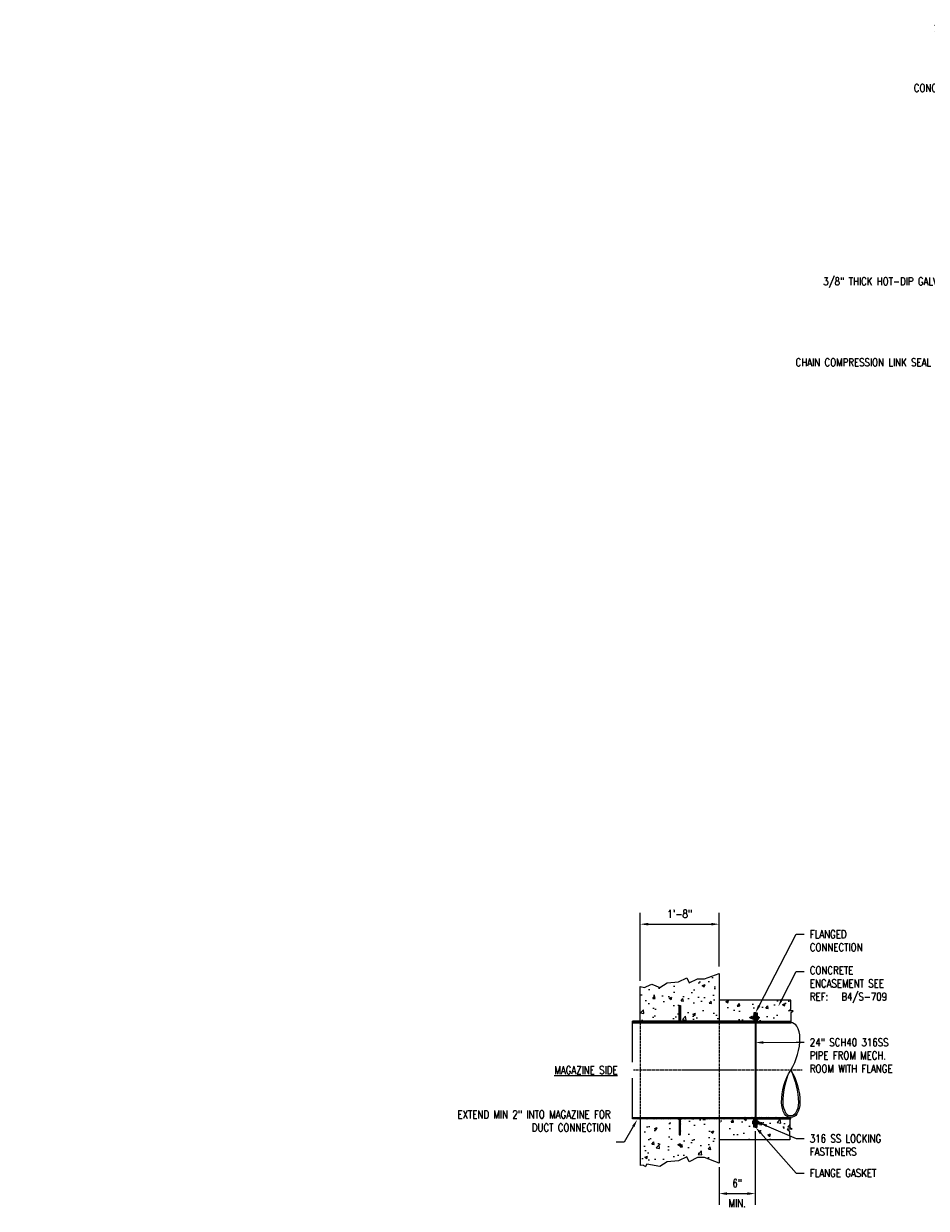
# Model space of a CAD drawing. Header units: inches. Extents: x 1321 to 2396, y 60 to 376.
# Tile 1 of 3: x 1676 to 1904, y 60 to 360. Entities that reach past the tile are written whole.
import ezdxf
from ezdxf import colors
from ezdxf.entities.mleader import LeaderData, LeaderLine
from ezdxf.math import Vec2, Vec3

# ---------------------------------------------------------------- set-up
doc = ezdxf.new("R2010")
doc.units = ezdxf.units.IN
doc.header["$MEASUREMENT"] = 0
doc.linetypes.add('Center 1_4_', pattern=[0.53125, 0.25, -0.09375, 0.09375, -0.09375])
doc.linetypes.add('DASHED2', pattern=[0.375, 0.25, -0.125])
for name, color, linetype in [('A-DETL', 3, 'Continuous'), ('A-DETL-CNTR', 2, 'Center 1_4_'), ('A-DETL-THIN', 2, 'Continuous'), ('A-FLOR-PATT', 8, 'Continuous'), ('M-DETL-PATT', 1, 'Continuous'), ('S-ANNO-DIMS', 1, 'Continuous'), ('S-ANNO-TEXT', 2, 'Continuous')]:
    doc.layers.add(name, color=color, linetype=linetype)
doc.styles.add('Annotative', font='romans.shx', dxfattribs={"width": 0.8, "height": 0.125})
doc.dimstyles.new('Annotative', dxfattribs={"dimscale": 0, "dimtxt": 0.125, "dimasz": 0.125, "dimexe": 0.18, "dimexo": 0.0625, "dimgap": 0.09, "dimtad": 1, "dimdec": 3, "dimzin": 3, "dimdsep": 46, "dimlunit": 4, "dimtxsty": 'Annotative', "dimcen": 0.09, "dimclrt": 2, "dimazin": 2, "dimtfac": 1, "dimtdec": 3, "dimtmove": 0, "dimatfit": 0, "dimfxl": 1, "dimtfill": 1, "dimfrac": 2, "dimtolj": 1, "dimtzin": 0, "dimarcsym": 0})
pattern_1 = [(50, (0, 0), (7.172602, -0.627521), [0.75, -8.25]), (355, (0, 0), (-1.387513, 7.52192), [0.6, -6.6]), (100.45144, (0.598, -0.052), (5.785088, 6.8944), [0.637402, -7.01142]), (46.1842, (0, 2), (10.672413, -1.655193), [1.125, -12.375]), (96.63564, (0.889, 1.862), (9.34662, 9.741186), [0.956103, -10.51714]), (351.18416, (0, 2), (9.34662, 9.741186), [0.9, -9.9]), (21, (1, 1.5), (5.96907, -4.026189), [0.75, -8.25]), (326, (1, 1.5), (2.433153, 7.2515), [0.6, -6.6]), (71.45144, (1.4974, 1.1645), (8.402224, 3.225312), [0.637402, -7.01142]), (37.5, (0, 0), (0.1215986, 3.3289385), [0, -6.52, 0, -6.7, 0, -6.625]), (7.5, (0, 0), (2.6306954, 3.944117), [0, -3.82, 0, -6.37, 0, -2.525]), (327.5, (-2.23, 0), (5.3382244, -0.2255487), [0, -2.5, 0, -7.8, 0, -10.35]), (317.5, (-3.23, 0), (5.831862, 1.00105), [0, -3.25, 0, -5.18, 0, -7.35])]
pattern_2 = [(135, (0, 0), (-0.176776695, -0.176776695), [])]

# ---------------------------------------------------------------- blocks, each defined once
blk = doc.blocks.new('*D6')
at = {"layer": 'Defpoints', "color": 0, "transparency": 16777216}
for p in [(1861.04, 80.62), (1851.91, 71.48), (1861.04, 63.79)]:
    blk.add_point(p, dxfattribs=at)
at = {"layer": 'S-ANNO-DIMS', "color": 0, "lineweight": -2, "transparency": 16777216}
for p, q in [((1861.04, 79.62), (1861.04, 60.91)), ((1851.91, 70.48), (1851.91, 60.91)), ((1853.91, 63.79), (1859.04, 63.79))]:
    blk.add_line(p, q, dxfattribs=at)
at = {"layer": 'S-ANNO-DIMS', "color": 0, "transparency": 16777216}
for points in [[(1853.91, 64.12), (1853.91, 63.45), (1851.91, 63.79)], [(1859.04, 64.12), (1859.04, 63.45), (1861.04, 63.79)]]:
    blk.add_solid(points, dxfattribs=at)
at = {"layer": 'S-ANNO-DIMS', "color": 2, "lineweight": -3, "transparency": 16777216, "char_height": 2, "width": 12.4194, "attachment_point": 5, "style": 'Annotative'}
for s, insert in [('\\A1;6"', (1856.48, 66.42)), ('\\A1;MIN.', (1856.48, 61.35))]:
    blk.add_mtext(s, dxfattribs=dict(at, insert=insert))
blk = doc.blocks.new('*D13')
at = {"layer": 'Defpoints', "color": 0, "transparency": 16777216}
for p in [(1851.91, 132.07), (1851.91, 120.38), (1831.91, 116.73)]:
    blk.add_point(p, dxfattribs=at)
at = {"layer": 'S-ANNO-DIMS', "color": 0, "lineweight": -2, "transparency": 16777216}
for p, q in [((1831.91, 117.73), (1831.91, 134.95)), ((1851.91, 121.38), (1851.91, 134.95)), ((1833.91, 132.07), (1849.91, 132.07))]:
    blk.add_line(p, q, dxfattribs=at)
at = {"layer": 'S-ANNO-DIMS', "color": 0, "transparency": 16777216}
for points in [[(1833.91, 132.41), (1833.91, 131.74), (1831.91, 132.07)], [(1849.91, 132.41), (1849.91, 131.74), (1851.91, 132.07)]]:
    blk.add_solid(points, dxfattribs=at)
at = {"layer": 'S-ANNO-DIMS', "color": 2, "lineweight": -3, "transparency": 16777216, "insert": (1841.91, 134.7), "char_height": 2, "attachment_point": 5, "style": 'Annotative'}
blk.add_mtext('\\A1;1\'-8"', dxfattribs=at)

msp = doc.modelspace()

# ---------------------------------------------------------------- hatches: boundary and pattern name
at = {"layer": 'A-FLOR-PATT', "lineweight": -3}
h = msp.add_hatch(dxfattribs=at)
h.set_pattern_fill('AR-CONC', color=8, style=0)
h.set_pattern_definition(pattern_1)
h.paths.add_polyline_path([(1831.9134, 107.4735), (1839.7251, 107.4803), (1839.7251, 111.4735), (1840.1018, 111.4735), (1840.1018, 107.4735), (1851.9134, 107.4735), (1851.9134, 119.4107), (1848.3622, 118.1464), (1846.3622, 118.1464), (1844.3205, 117.2009), (1843.6692, 118.4936), (1841.5688, 117.4353), (1838.6512, 117.2001), (1836.8925, 116.02), (1834.8065, 116.83), (1832.9415, 116.02), (1831.9134, 116.2855), (1831.9134, 107.6918)])
h = msp.add_hatch(dxfattribs=at)
h.set_pattern_fill('AR-CONC', color=8, style=0)
h.set_pattern_definition(pattern_1)
h.paths.add_polyline_path([(1861.5745, 107.4735), (1869.7922, 107.4735), (1869.7922, 109.5882), (1870.2783, 110.0743), (1869.1826, 110.0743), (1869.7129, 110.6046), (1869.7129, 112.7402), (1851.9134, 112.7402), (1851.9134, 107.4735), (1860.6628, 107.4735), (1860.6628, 109.5785), (1861.5745, 109.5785), (1861.5745, 109.57)])
h = msp.add_hatch(color=8, dxfattribs=at)
h.paths.add_polyline_path([(1861.1978, 107.0985), (1861.1978, 108.2152), (1861.0395, 108.2152), (1861.0395, 107.0985)])
h.paths.add_polyline_path([(1861.0395, 108.537), (1861.1978, 108.537), (1861.1978, 109.57), (1861.0395, 109.57)])
for points in [[(1841.7251, 107.4735), (1841.7251, 107.6903), (1841.5083, 107.4735)], [(1842.1018, 107.4735), (1842.313, 107.4791), (1842.1018, 107.6903)], [(1841.7251, 82.5068), (1841.7251, 82.7235), (1841.5083, 82.7235), (1841.5187, 82.7131)], [(1842.1018, 82.5068), (1842.3185, 82.7235), (1842.1018, 82.7235), (1842.1018, 82.7133)]]:
    msp.add_hatch(color=8, dxfattribs=at).paths.add_polyline_path(points)
h = msp.add_hatch(dxfattribs=at)
h.set_pattern_fill('AR-CONC', color=8, style=0)
h.set_pattern_definition(pattern_1)
h.paths.add_polyline_path([(1836.8925, 70.668), (1838.683, 71.8507), (1841.5688, 72.0833), (1843.6692, 73.1416), (1844.3205, 71.849), (1846.4197, 72.9067), (1848.1929, 72.9067), (1851.9134, 71.481), (1851.9134, 82.7235), (1842.1018, 82.7235), (1842.1018, 78.7235), (1841.7251, 78.7235), (1841.7251, 82.7235), (1831.9134, 82.7235), (1831.9134, 70.9378), (1832.6186, 70.9853), (1833.1969, 70.6191), (1833.5846, 71.2745)])
h = msp.add_hatch(dxfattribs=at)
h.set_pattern_fill('AR-CONC', color=8, style=0)
h.set_pattern_definition(pattern_1)
h.paths.add_polyline_path([(1869.7129, 77.4568), (1869.7129, 79.5925), (1869.1826, 80.1228), (1870.2783, 80.1228), (1869.7922, 80.6089), (1869.7922, 82.7235), (1861.5745, 82.7235), (1861.5745, 80.6185), (1860.6628, 80.6185), (1860.6628, 82.7235), (1851.9134, 82.7235), (1851.9134, 77.4568), (1861.0395, 77.4568)])
h = msp.add_hatch(color=8, dxfattribs=at)
h.paths.add_polyline_path([(1861.1978, 80.6271), (1861.1978, 81.6601), (1861.0395, 81.6601), (1861.0395, 80.6271)])
h.paths.add_polyline_path([(1861.0395, 81.9818), (1861.1978, 81.9818), (1861.1978, 83.0985), (1861.0395, 83.0985), (1861.0395, 82.6998)])
at = {"layer": 'M-DETL-PATT', "lineweight": -3}
h = msp.add_hatch(dxfattribs=at)
h.set_pattern_fill('FP_1', color=8, style=0, pattern_type=2)
h.set_pattern_definition(pattern_2)
h.paths.add_polyline_path([(1861.0395, 107.0985), (1861.0395, 109.5785), (1860.6628, 109.5785), (1860.6628, 107.4735), (1842.1018, 107.4735), (1842.1018, 111.4735), (1841.7251, 111.4735), (1841.7251, 107.4735), (1829.9134, 107.4735), (1829.9134, 107.0985), (1851.0081, 107.0985)])
h = msp.add_hatch(dxfattribs=at)
h.set_pattern_fill('FP_1', color=8, style=0, pattern_type=2)
h.set_pattern_definition(pattern_2)
h.paths.add_polyline_path([(1861.1978, 107.0985), (1870.0653, 107.0985), (1870.0653, 107.4735), (1861.5745, 107.4735), (1861.5745, 109.57), (1861.1978, 109.57)])
h = msp.add_hatch(dxfattribs=at)
h.set_pattern_fill('FP_1', color=8, style=0, pattern_type=2)
h.set_pattern_definition(pattern_2)
h.paths.add_polyline_path([(1842.1018, 78.7235), (1842.1018, 82.7235), (1860.6628, 82.7235), (1860.6628, 80.6185), (1861.0395, 80.6185), (1861.0395, 83.0985), (1829.9134, 83.0985), (1829.9134, 82.7235), (1841.7251, 82.7235), (1841.7251, 78.7235)])
h = msp.add_hatch(dxfattribs=at)
h.set_pattern_fill('FP_1', color=8, style=0, pattern_type=2)
h.set_pattern_definition(pattern_2)
h.paths.add_polyline_path([(1861.1978, 80.6271), (1861.5745, 80.6271), (1861.5745, 82.7235), (1870.045, 82.7235), (1870.045, 83.0985), (1861.1978, 83.0985)])

# ---------------------------------------------------------------- linework, layer by layer
at = {"layer": 'A-DETL', "lineweight": -3}
for p, q in [((1836.8925, 116.02), (1838.683, 117.2027)), ((1838.683, 117.2027), (1841.5688, 117.4353)), ((1841.5688, 117.4353), (1843.6692, 118.4936)), ((1843.6692, 118.4936), (1844.3205, 117.2009)), ((1844.3205, 117.2009), (1846.4197, 118.2586)), ((1846.4197, 118.2586), (1848.1929, 118.2586)), ((1848.1929, 118.2586), (1851.9134, 119.5832)), ((1851.9134, 119.5832), (1851.9134, 107.4735)), ((1831.9134, 107.4735), (1831.9134, 116.2855)), ((1831.9134, 116.2855), (1832.9415, 116.02)), ((1832.9415, 116.02), (1833.444, 116.28)), ((1833.444, 116.28), (1834.8065, 116.83)), ((1834.8065, 116.83), (1836.8925, 116.02)), ((1841.7251, 107.4735), (1841.7251, 111.4735)), ((1841.7251, 111.4735), (1842.1018, 111.4735)), ((1842.1018, 111.4735), (1842.1018, 107.4735)), ((1870.0653, 112.7735), (1851.9134, 112.7735)), ((1870.0533, 110.5506), (1870.0653, 112.7735)), ((1860.3362, 108.1264), (1860.3362, 108.6259)), ((1860.5988, 108.7123), (1860.3704, 108.7123)), ((1860.3704, 108.5396), (1860.5988, 108.5396)), ((1860.3704, 108.2127), (1860.5988, 108.2127)), ((1860.5988, 107.8811), (1860.5988, 108.8849)), ((1860.5988, 108.8849), (1860.6628, 108.8849)), ((1861.0395, 109.5785), (1860.6628, 109.5785)), ((1860.6628, 109.5785), (1860.6628, 107.4735)), ((1861.0395, 109.5785), (1861.0395, 80.6185)), ((1861.1978, 109.57), (1861.0395, 109.57)), ((1861.0395, 108.537), (1861.1978, 108.537)), ((1861.1978, 108.2152), (1861.0395, 108.2152)), ((1861.1978, 109.5785), (1861.5745, 109.5785)), ((1861.1978, 109.5785), (1861.1978, 80.6185)), ((1861.5745, 109.5785), (1861.5745, 107.4735)), ((1861.6386, 108.8849), (1861.5745, 108.8849)), ((1861.6386, 107.8811), (1861.6386, 108.8849)), ((1861.6386, 108.7123), (1861.8704, 108.7123)), ((1861.8704, 108.5396), (1861.6386, 108.5396)), ((1861.8704, 108.2127), (1861.6386, 108.2127)), ((1861.9046, 108.1264), (1861.9046, 108.6259)), ((1861.9217, 108.2422), (1861.9046, 108.2126)), ((1861.906, 108.5123), (1861.9217, 108.5397)), ((1861.9217, 108.5397), (1861.9369, 108.5123)), ((1861.9355, 108.2126), (1861.9217, 108.2422)), ((1861.9527, 108.2422), (1861.9355, 108.2126)), ((1861.9369, 108.5123), (1861.9527, 108.5397)), ((1861.9527, 108.5397), (1861.9679, 108.5123)), ((1861.9665, 108.2126), (1861.9527, 108.2422)), ((1861.9836, 108.2422), (1861.9665, 108.2126)), ((1861.9679, 108.5123), (1861.9836, 108.5397)), ((1861.9836, 108.5397), (1861.9988, 108.5123)), ((1861.9974, 108.2126), (1861.9836, 108.2422)), ((1862.0146, 108.2422), (1861.9974, 108.2126)), ((1861.9988, 108.5123), (1862.0146, 108.5397)), ((1862.0146, 108.5397), (1862.0298, 108.5123)), ((1862.0284, 108.2126), (1862.0146, 108.2422)), ((1862.083, 108.2501), (1862.0284, 108.2126)), ((1862.0298, 108.5123), (1862.0455, 108.5397)), ((1862.0455, 108.5397), (1862.083, 108.5022)), ((1862.083, 108.5022), (1862.083, 108.2501)), ((1869.4557, 110.0743), (1870.0533, 110.5506)), ((1870.6723, 110.0743), (1869.4557, 110.0743)), ((1870.0653, 109.5882), (1870.6723, 110.0743)), ((1870.0653, 109.5882), (1870.0653, 107.0959)), ((1860.6628, 107.4735), (1829.9134, 107.4735)), ((1829.9134, 82.7235), (1829.9134, 107.4735)), ((1829.9134, 107.0985), (1870.0382, 107.0985)), ((1860.5988, 108.04), (1860.3704, 108.04)), ((1860.6628, 107.8811), (1860.5988, 107.8811)), ((1861.5745, 107.8811), (1861.6386, 107.8811)), ((1861.5745, 107.4735), (1870.045, 107.4735)), ((1861.6386, 108.04), (1861.8704, 108.04)), ((1829.9134, 83.0985), (1870.0382, 83.0985)), ((1860.6628, 82.7235), (1829.9134, 82.7235)), ((1831.9134, 82.7235), (1831.9134, 70.9335)), ((1841.7251, 82.7235), (1841.7251, 78.7235)), ((1842.1018, 78.7235), (1842.1018, 82.7235)), ((1851.9134, 83.271), (1851.9134, 71.481)), ((1860.3362, 82.0707), (1860.3362, 81.5711)), ((1860.5988, 82.157), (1860.3704, 82.157)), ((1860.3704, 81.9843), (1860.5988, 81.9843)), ((1860.3704, 81.6575), (1860.5988, 81.6575)), ((1860.5988, 81.4848), (1860.3704, 81.4848)), ((1860.6628, 82.316), (1860.5988, 82.316)), ((1860.5988, 82.316), (1860.5988, 81.3122)), ((1860.5988, 81.3122), (1860.6628, 81.3122)), ((1860.6628, 80.6185), (1860.6628, 82.7235)), ((1861.0395, 81.9818), (1861.1978, 81.9818)), ((1861.1978, 81.6601), (1861.0395, 81.6601)), ((1861.5745, 80.6185), (1861.5745, 82.7235)), ((1861.5745, 82.7235), (1870.045, 82.7235)), ((1861.6386, 82.316), (1861.5745, 82.316)), ((1861.5745, 81.3122), (1861.6386, 81.3122)), ((1861.6386, 81.3122), (1861.6386, 82.316)), ((1861.6386, 82.1434), (1861.8704, 82.1434)), ((1861.8704, 81.9707), (1861.6386, 81.9707)), ((1861.8704, 81.6438), (1861.6386, 81.6438)), ((1861.6386, 81.4712), (1861.8704, 81.4712)), ((1861.9046, 81.5575), (1861.9046, 82.0571)), ((1861.9046, 81.941), (1861.9217, 81.9708)), ((1861.9217, 81.6734), (1861.9046, 81.6438)), ((1861.9217, 81.9708), (1861.9369, 81.9434)), ((1861.9355, 81.6438), (1861.9217, 81.6734)), ((1861.9527, 81.6734), (1861.9355, 81.6438)), ((1861.9369, 81.9434), (1861.9527, 81.9708)), ((1861.9527, 81.9708), (1861.9679, 81.9434)), ((1861.9665, 81.6438), (1861.9527, 81.6734)), ((1861.9836, 81.6734), (1861.9665, 81.6438)), ((1861.9679, 81.9434), (1861.9836, 81.9708)), ((1861.9836, 81.9708), (1861.9988, 81.9434)), ((1861.9974, 81.6438), (1861.9836, 81.6734)), ((1862.0146, 81.6734), (1861.9974, 81.6438)), ((1861.9988, 81.9434), (1862.0146, 81.9708)), ((1862.0146, 81.9708), (1862.0298, 81.9434)), ((1862.0284, 81.6438), (1862.0146, 81.6734)), ((1862.083, 81.6813), (1862.0284, 81.6438)), ((1862.0298, 81.9434), (1862.0455, 81.9708)), ((1862.0455, 81.9708), (1862.083, 81.9333)), ((1862.083, 81.9333), (1862.083, 81.6813)), ((1869.7922, 82.7235), (1869.7922, 80.6089)), ((1870.045, 82.7235), (1870.0382, 83.0985)), ((1841.7251, 78.7235), (1842.1018, 78.7235)), ((1861.0395, 80.6185), (1860.6628, 80.6185)), ((1861.0395, 80.6271), (1861.1978, 80.6271)), ((1861.1978, 80.6185), (1861.5745, 80.6185)), ((1870.3992, 80.1228), (1869.1826, 80.1228)), ((1869.1826, 80.1228), (1869.7802, 79.6465)), ((1869.7802, 79.6465), (1869.7922, 77.4235)), ((1869.7922, 80.6089), (1870.3992, 80.1228)), ((1869.7922, 77.4235), (1851.9134, 77.4235)), ((1841.5688, 72.0833), (1838.683, 71.8507)), ((1843.6692, 73.1416), (1841.5688, 72.0833)), ((1844.3205, 71.849), (1843.6692, 73.1416)), ((1846.4197, 72.9067), (1844.3205, 71.849)), ((1848.1929, 72.9067), (1846.4197, 72.9067)), ((1851.9134, 71.481), (1848.1929, 72.9067)), ((1832.6186, 70.9853), (1831.9134, 70.9335)), ((1832.6186, 70.9853), (1833.1969, 70.6191)), ((1833.5846, 71.2745), (1833.1969, 70.6191)), ((1836.8925, 70.668), (1833.5846, 71.2745)), ((1838.683, 71.8507), (1836.8925, 70.668))]:
    msp.add_line(p, q, dxfattribs=at)
at = {"layer": 'A-DETL', "linetype": 'DASHED2', "lineweight": -3}
for p, q in [((1831.9134, 107.0985), (1831.9134, 83.0985)), ((1851.9134, 107.0985), (1851.9134, 83.0985))]:
    msp.add_line(p, q, dxfattribs=at)
at = {"layer": 'A-DETL', "lineweight": -3}
for points in [[(1870.0653, 95.0959, -0.13902109), (1872.3959, 86.8759, -0.13165196), (1871.6242, 83.9959, -0.26795005), (1870.0653, 83.0959, -0.26794948), (1868.5065, 83.9959, -0.13165196), (1867.7348, 86.8759, -0.13902109), (1870.0653, 95.0959, 0.13902109), (1872.3959, 103.3159, 0.13165196), (1871.6242, 106.1959, 0.26794948), (1870.0653, 107.0959)], [(1870.0653, 95.0959, -0.09494933), (1872.0209, 86.8759, -0.13165196), (1871.2994, 84.1834, -0.26794948), (1870.0653, 83.4709, -0.2679502), (1868.8312, 84.1834, -0.13165196), (1868.1098, 86.8759, -0.08685781), (1869.4355, 93.9736)]]:
    msp.add_lwpolyline(points, format="xyb", dxfattribs=at)
for centre, radius, start, end in [((1860.4622, 108.6259), 0.126, 136.750182, 223.249818), ((1860.7435, 108.3762), 0.4073, 156.34317, 203.65683), ((1860.4622, 108.1264), 0.126, 136.750182, 223.249818), ((1861.7786, 108.6259), 0.126, 316.750182, 43.249818), ((1861.4973, 108.3762), 0.4073, 336.34317, 23.65683), ((1861.7786, 108.1264), 0.126, 316.750182, 43.249818), ((1860.4622, 82.0707), 0.126, 136.750182, 223.249818), ((1860.7435, 81.8209), 0.4073, 156.34317, 203.65683), ((1860.4622, 81.5711), 0.126, 136.750182, 223.249818), ((1861.7786, 82.0571), 0.126, 316.750182, 43.249818), ((1861.4973, 81.8073), 0.4073, 336.34317, 23.65683), ((1861.7786, 81.5575), 0.126, 316.750182, 43.249818)]:
    msp.add_arc(centre, radius, start, end, dxfattribs=at)
at = {"layer": 'A-DETL-CNTR', "lineweight": -3}
msp.add_line((1872.9134, 95.0985), (1827.7981, 95.0985), dxfattribs=at)
at = {"layer": 'A-DETL-THIN', "lineweight": -3}
for p, q in [((1861.9217, 108.5397), (1861.9046, 108.2126)), ((1861.9527, 108.5397), (1861.9355, 108.2126)), ((1861.9836, 108.5397), (1861.9665, 108.2126)), ((1862.0146, 108.5397), (1861.9974, 108.2126)), ((1862.0455, 108.5397), (1862.0284, 108.2126)), ((1861.9217, 81.9708), (1861.9046, 81.6438)), ((1861.9527, 81.9708), (1861.9355, 81.6438)), ((1861.9836, 81.9708), (1861.9665, 81.6438)), ((1862.0146, 81.9708), (1861.9974, 81.6438)), ((1862.0455, 81.9708), (1862.0284, 81.6438))]:
    msp.add_line(p, q, dxfattribs=at)
at = {"layer": 'A-FLOR-PATT', "lineweight": -3}
for p, q in [((1841.5083, 107.4735), (1841.7251, 107.6903)), ((1842.3185, 107.4735), (1842.1018, 107.6903)), ((1841.5083, 82.7235), (1841.7251, 82.5068)), ((1842.1018, 82.5068), (1842.3185, 82.7235))]:
    msp.add_line(p, q, dxfattribs=at)

# ---------------------------------------------------------------- dimensions: what is measured, and where the dimension line sits
at = {"layer": 'S-ANNO-DIMS', "lineweight": -3}
dim = msp.add_linear_dim(base=(1851.9134, 132.0738), p1=(1831.9134, 116.7293), p2=(1851.9134, 120.3829), dimstyle='Annotative', override={"dimpost": '\\X', "dimtmove": 2, "dimtfill": 0}, dxfattribs=at)
dim.commit()
dim.dimension.update_dxf_attribs({"geometry": '*D13', "text_midpoint": (1841.9134, 134.7042)})
dim = msp.add_linear_dim(base=(1861.0395, 63.7866), p1=(1851.9134, 71.481), p2=(1861.0395, 80.6185), text='6"\\XMIN.', dimstyle='Annotative', override={"dimpost": '\\X', "dimtmove": 2, "dimtfill": 0}, dxfattribs=at)
dim.commit()
dim.dimension.update_dxf_attribs({"geometry": '*D6', "text_midpoint": (1856.4765, 63.7866), "dimtype": 160})

# ---------------------------------------------------------------- leaders
at = {"layer": 'S-ANNO-TEXT', "lineweight": -3}
ml = msp.add_multileader_mtext('Standard', dxfattribs=at)
ml.set_content('24" SCH40 316SS PIPE TO MAGAZINE', color=256, style='Annotative')
ml.set_leader_properties(color=1, linetype='ByLayer', lineweight=-1)
ml.build(insert=Vec2(0, 0))
ml.multileader.update_dxf_attribs({"text_right_attachment_type": 3, "dogleg_length": 0.125, "arrow_head_size": 2, "scale": 16})
ctx = ml.context
ctx.base_point, ctx.scale, ctx.char_height, ctx.arrow_head_size, ctx.landing_gap_size, ctx.plane_origin = Vec3(1916.6085, 359.2023), 16, 2, 2, 1.44, Vec3(1885.4989, 348.5204)
ctx.right_attachment, ctx.text_align_type = 3, 2
notes = []
notes.append((ctx, [(1, (1, 1, 0), (1950.7456, 355.488), (-1, 0), 2, [(0, [(1962.7105, 346.608)], 0, [])])]))
ctx.mtext.insert, ctx.mtext.width, ctx.mtext.defined_height, ctx.mtext.alignment, ctx.mtext.flow_direction = Vec3(1947.3056, 360.2023), 31.513433, 12.4051, 3, 5
ml = msp.add_multileader_mtext('Standard', dxfattribs=at)
ml.set_content('CONCRETE ENCASEMENT REF: B4/S-709', color=256, style='Annotative')
ml.set_leader_properties(color=1, linetype='ByLayer', lineweight=-1)
ml.build(insert=Vec2(0, 0))
ml.multileader.update_dxf_attribs({"text_right_attachment_type": 3, "dogleg_length": 0.125, "arrow_head_size": 2, "scale": 16})
ctx = ml.context
ctx.base_point, ctx.scale, ctx.char_height, ctx.arrow_head_size, ctx.landing_gap_size, ctx.plane_origin = Vec3(1915.3132, 343.6636), 16, 2, 2, 1.44, Vec3(1885.4989, 336.4088)
ctx.right_attachment, ctx.text_align_type = 3, 2
notes.append((ctx, [(1, (1, 1, 0), (1948.9932, 339.9493), (-1, 0), 2, [(0, [(1957.549, 328.3727)], 0, [])])]))
ctx.mtext.insert, ctx.mtext.width, ctx.mtext.defined_height, ctx.mtext.alignment, ctx.mtext.flow_direction = Vec3(1945.5532, 344.9969), 31.126521, 12.9122, 3, 5
ml = msp.add_multileader_mtext('Standard', dxfattribs=at)
ml.set_content('3/8" THICK HOT-DIP GALVANIZED STEEL SLEEVE PER ASTM A123', color=256, style='Annotative')
ml.set_leader_properties(color=1, linetype='ByLayer', lineweight=-1)
ml.build(insert=Vec2(0, 0))
ml.multileader.update_dxf_attribs({"text_right_attachment_type": 3, "dogleg_length": 0.125, "arrow_head_size": 2, "scale": 16})
ctx = ml.context
ctx.base_point, ctx.scale, ctx.char_height, ctx.arrow_head_size, ctx.landing_gap_size, ctx.plane_origin = Vec3(1915.4656, 295.0109), 16, 2, 2, 1.44, Vec3(1885.4989, 316.9207)
ctx.right_attachment, ctx.text_align_type = 3, 2
notes.append((ctx, [(1, (1, 1, 0), (1952.498, 287.9633), (-1, 0), 2, [(0, [(1962.7806, 278.2899)], 0, [])])]))
ctx.mtext.insert, ctx.mtext.width, ctx.mtext.defined_height, ctx.mtext.alignment, ctx.mtext.flow_direction = Vec3(1949.058, 296.0109), 34.936031, 12.0244, 3, 5
ml = msp.add_multileader_mtext('Standard', dxfattribs=at)
ml.set_content('CHAIN COMPRESSION LINK SEAL WITH 316SS FASTENERS EACH SIDE', color=256, style='Annotative')
ml.set_leader_properties(color=1, linetype='ByLayer', lineweight=-1)
ml.build(insert=Vec2(0, 0))
ml.multileader.update_dxf_attribs({"text_right_attachment_type": 3, "dogleg_length": 0.125, "arrow_head_size": 2, "scale": 16})
ctx = ml.context
ctx.base_point, ctx.scale, ctx.char_height, ctx.arrow_head_size, ctx.landing_gap_size, ctx.plane_origin = Vec3(1915.3132, 274.468), 16, 2, 2, 1.44, Vec3(1885.4989, 301.1196)
ctx.right_attachment, ctx.text_align_type = 3, 2
notes.append((ctx, [(1, (1, 1, 0), (1948.2313, 267.8013), (-1, 0), 2, [(1, [(1963.3268, 276.1784), (1982.2025, 276.1953)], 0, [])])]))
ctx.mtext.insert, ctx.mtext.width, ctx.mtext.alignment, ctx.mtext.flow_direction = Vec3(1944.7913, 275.468), 29.135007, 3, 5
ml = msp.add_multileader_mtext('Standard', dxfattribs=at)
ml.set_content('FLANGED\\PCONNECTION', color=256, style='Annotative')
ml.set_leader_properties(color=1, linetype='ByLayer', lineweight=-1)
ml.build(insert=Vec2(0, 0))
ml.multileader.update_dxf_attribs({"text_right_attachment_type": 3, "dogleg_length": 0.125, "arrow_head_size": 2, "scale": 16})
ctx = ml.context
ctx.base_point, ctx.scale, ctx.char_height, ctx.arrow_head_size, ctx.landing_gap_size, ctx.plane_origin = Vec3(1873.4507, 129.5291), 16, 2, 2, 1.44, Vec3(1867.6907, 142.3392)
ctx.right_attachment = 3
notes.append((ctx, [(0, (1, 1, 0), (1871.4507, 129.5291), (1, 0), 2, [(0, [(1861.1193, 109.6075)], 0, [])])]))
ctx.mtext.insert, ctx.mtext.flow_direction = Vec3(1874.8907, 130.5291), 5
ml = msp.add_multileader_mtext('Standard', dxfattribs=at)
ml.set_content('CONCRETE\\PENCASEMENT SEE\\PREF:^IB4/S-709', color=256, style='Annotative')
ml.set_leader_properties(color=1, linetype='ByLayer', lineweight=-1)
ml.build(insert=Vec2(0, 0))
ml.multileader.update_dxf_attribs({"text_right_attachment_type": 3, "dogleg_length": 0.125, "arrow_head_size": 2, "scale": 16})
ctx = ml.context
ctx.base_point, ctx.scale, ctx.char_height, ctx.arrow_head_size, ctx.landing_gap_size, ctx.plane_origin = Vec3(1873.4507, 120.0481), 16, 2, 2, 1.44, Vec3(1867.6907, 135.2459)
ctx.right_attachment = 3
notes.append((ctx, [(0, (1, 1, 0), (1871.4507, 120.0481), (1, 0), 2, [(0, [(1866.8832, 111.2245)], 0, [])])]))
ctx.mtext.insert, ctx.mtext.flow_direction = Vec3(1874.8907, 121.3814), 5
ml = msp.add_multileader_mtext('Standard', dxfattribs=at)
ml.set_content('24" SCH40 316SS\\PPIPE FROM MECH.\\PROOM WITH FLANGE', color=256, style='Annotative')
ml.set_leader_properties(color=1, linetype='ByLayer', lineweight=-1)
ml.build(insert=Vec2(0, 0))
ml.multileader.update_dxf_attribs({"text_right_attachment_type": 3, "dogleg_length": 0.125, "arrow_head_size": 2, "scale": 16})
ctx = ml.context
ctx.base_point, ctx.scale, ctx.char_height, ctx.arrow_head_size, ctx.landing_gap_size, ctx.plane_origin = Vec3(1873.4507, 102.1302), 16, 2, 2, 1.44, Vec3(1867.6907, 116.9301)
ctx.right_attachment = 3
notes.append((ctx, [(0, (1, 1, 0), (1871.4507, 102.1302), (1, 0), 2, [(0, [(1861.1193, 102.0764)], 0, [])])]))
ctx.mtext.insert, ctx.mtext.flow_direction = Vec3(1874.8907, 103.1302), 5
ml = msp.add_multileader_mtext('Standard', dxfattribs=at)
ml.set_content('EXTEND MIN 2" INTO MAGAZINE FOR \\PDUCT CONNECTION', color=256, style='Annotative')
ml.set_leader_properties(color=1, linetype='ByLayer', lineweight=-1)
ml.build(insert=Vec2(0, 0))
ml.multileader.update_dxf_attribs({"text_right_attachment_type": 3, "dogleg_length": 0.125, "arrow_head_size": 2, "scale": 16})
ctx = ml.context
ctx.base_point, ctx.scale, ctx.char_height, ctx.arrow_head_size, ctx.landing_gap_size, ctx.plane_origin = Vec3(1797.8508, 83.852), 16, 2, 2, 1.44, Vec3(1780.5223, 108.7951)
ctx.right_attachment, ctx.text_align_type = 3, 2
notes.append((ctx, [(1, (1, 1, 0), (1827.7975, 76.8044), (-1, 0), 2, [(0, [(1831.1382, 82.5458)], 0, [])])]))
ctx.mtext.insert, ctx.mtext.width, ctx.mtext.defined_height, ctx.mtext.alignment, ctx.mtext.flow_direction = Vec3(1824.3575, 84.852), 31.484034, 8.0476, 3, 5
ml = msp.add_multileader_mtext('Standard', dxfattribs=at)
ml.set_content('316 SS LOCKING\\PFASTENERS', color=256, style='Annotative')
ml.set_leader_properties(color=1, linetype='ByLayer', lineweight=-1)
ml.build(insert=Vec2(0, 0))
ml.multileader.update_dxf_attribs({"text_right_attachment_type": 3, "dogleg_length": 0.125, "arrow_head_size": 2, "scale": 16})
ctx = ml.context
ctx.base_point, ctx.scale, ctx.char_height, ctx.arrow_head_size, ctx.landing_gap_size, ctx.plane_origin = Vec3(1873.4507, 77.7389), 16, 2, 2, 1.44, Vec3(1867.6907, 92.5388)
ctx.right_attachment = 3
notes.append((ctx, [(0, (1, 1, 0), (1871.4507, 77.7389), (1, 0), 2, [(0, [(1862.1077, 81.7738)], 0, [])])]))
ctx.mtext.insert, ctx.mtext.flow_direction = Vec3(1874.8907, 78.7389), 5
ml = msp.add_multileader_mtext('Standard', dxfattribs=at)
ml.set_content('FLANGE GASKET', color=256, style='Annotative')
ml.set_leader_properties(color=1, linetype='ByLayer', lineweight=-1)
ml.build(insert=Vec2(0, 0))
ml.multileader.update_dxf_attribs({"text_right_attachment_type": 3, "dogleg_length": 0.125, "arrow_head_size": 2, "scale": 16})
ctx = ml.context
ctx.base_point, ctx.scale, ctx.char_height, ctx.arrow_head_size, ctx.landing_gap_size, ctx.plane_origin = Vec3(1873.4507, 68.9986), 16, 2, 2, 1.44, Vec3(1867.6907, 83.7985)
ctx.right_attachment = 3
notes.append((ctx, [(0, (1, 1, 0), (1871.4507, 68.9986), (1, 0), 2, [(0, [(1861.1193, 80.6073)], 0, [])])]))
ctx.mtext.insert, ctx.mtext.flow_direction = Vec3(1874.8907, 69.9986), 5
for ctx, leaders in notes:
    for number, flags, end, landing, length, lines in leaders:
        leader = LeaderData()
        leader.index, (leader.has_last_leader_line, leader.has_dogleg_vector, leader.attachment_direction) = number, flags
        leader.last_leader_point, leader.dogleg_vector, leader.dogleg_length = Vec3(end), Vec3(landing), length
        for number, points, colour, breaks in lines:
            line = LeaderLine()
            line.index, line.vertices, line.color, line.breaks = number, Vec3.list(points), colors.encode_raw_color(colour), breaks
            leader.lines.append(line)
        ctx.leaders.append(leader)

# ---------------------------------------------------------------- next in the draw order: texts
at = {"layer": 'S-ANNO-TEXT', "lineweight": -3, "insert": (1818.1242, 95.0985), "char_height": 2, "width": 21.842216, "attachment_point": 5, "line_spacing_factor": 0.936439, "style": 'Annotative', "bg_fill": 2}
msp.add_mtext('\\pxt5.33333,10.66667,16,21.33333,26.66667,32,37.33333,42.66667,48,53.33333,58.66667,64,69.33333,74.66667,80,85.33333,90.66667,96,101.33333,106.66667,112,117.33333,122.66667,128,133.33333,138.66667,144,149.33333,154.66667,160,165.33333,170.66667;{\\LMAGAZINE SIDE}', dxfattribs=at)

doc.saveas('drawing.dxf')
